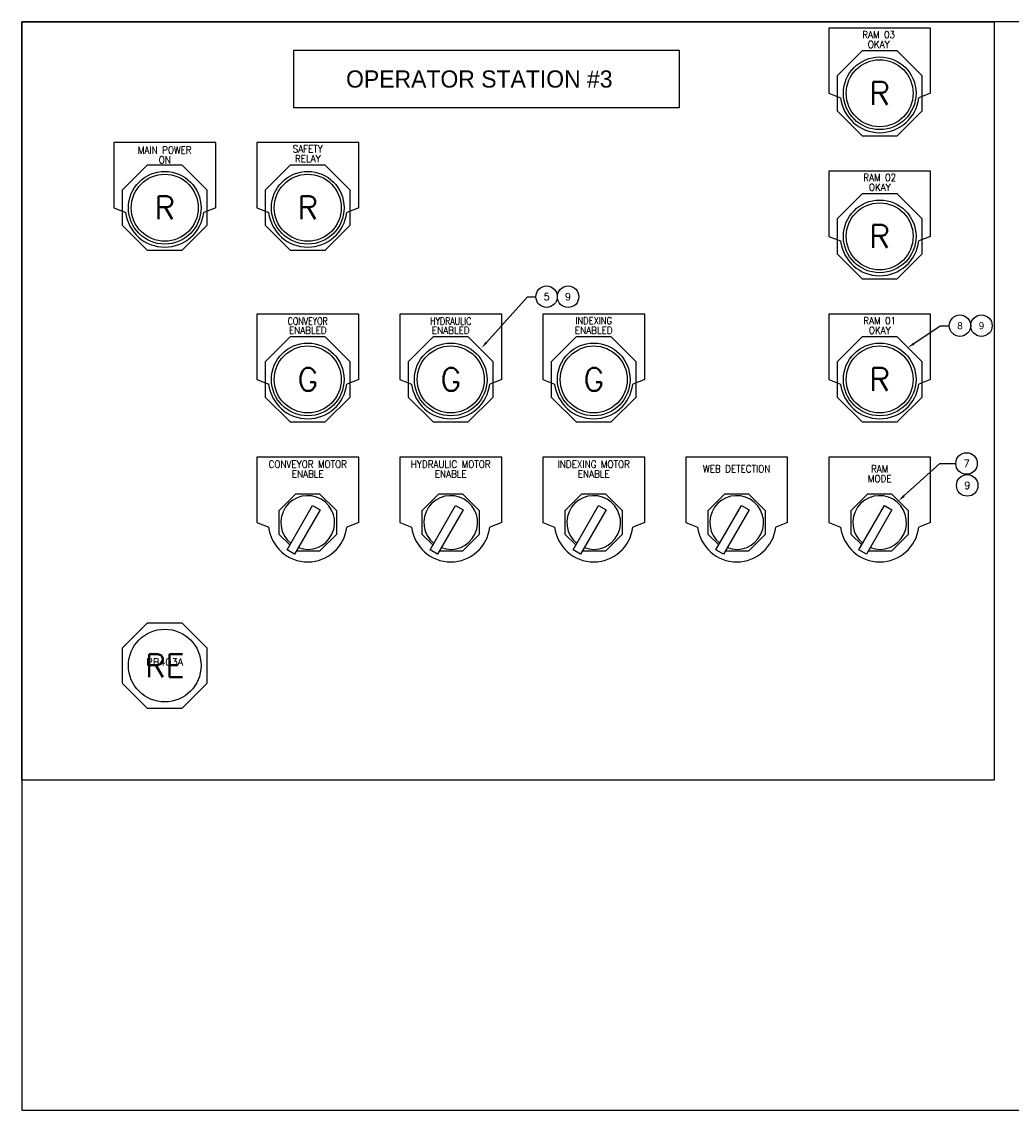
# Model space of a CAD drawing. Header units: inches. Extents: x 0 to 30, y 0 to 19.
# Tile 1 of 2: x 0 to 17.3, y 0 to 19. Entities that reach past the tile are written whole.
import ezdxf
from ezdxf.enums import TextEntityAlignment as Align

# ---------------------------------------------------------------- set-up
doc = ezdxf.new("R2010")
doc.units = ezdxf.units.IN
doc.header["$MEASUREMENT"] = 0
for name, color, linetype in [('PBAL', 3, 'Continuous'), ('PITEM', 20, 'Continuous'), ('PMISC', 30, 'Continuous'), ('PNPD', 7, 'Continuous'), ('PNPG', 70, 'Continuous'), ('PSYMS', 7, 'Continuous'), ('PTAG', 30, 'Continuous')]:
    doc.layers.add(name, color=color, linetype=linetype)
doc.layers.add('Viewports', color=3, linetype='Continuous', plot=False)
doc.styles.add('LEGACY', font='romans.shx')
doc.styles.add('WD', font='romans.shx')

# ---------------------------------------------------------------- blocks, each defined once
blk = doc.blocks.new('ABLT3G')
for p, q in [((-0.307, 0.742), (-0.742, 0.307)), ((0.307, 0.742), (-0.307, 0.742)), ((0.742, 0.307), (0.307, 0.742)), ((-0.742, 0.307), (-0.742, -0.307)), ((0.742, -0.307), (0.742, 0.307)), ((-0.742, -0.307), (-0.307, -0.742)), ((0.307, -0.742), (0.742, -0.307)), ((-0.307, -0.742), (0.307, -0.742))]:
    blk.add_line(p, q)
for radius in [0.635, 0.585]:
    blk.add_circle((0, 0), radius)
at = {"style": 'LEGACY'}
blk.add_text('G', height=0.4, dxfattribs=at).set_placement((0, 0), align=Align.MIDDLE)
blk = doc.blocks.new('ABLT3R')
for p, q in [((-0.307, 0.742), (-0.742, 0.307)), ((0.307, 0.742), (-0.307, 0.742)), ((0.742, 0.307), (0.307, 0.742)), ((-0.742, 0.307), (-0.742, -0.307)), ((0.742, -0.307), (0.742, 0.307)), ((-0.742, -0.307), (-0.307, -0.742)), ((0.307, -0.742), (0.742, -0.307)), ((-0.307, -0.742), (0.307, -0.742))]:
    blk.add_line(p, q)
for radius in [0.635, 0.585]:
    blk.add_circle((0, 0), radius)
at = {"style": 'LEGACY'}
blk.add_text('R', height=0.4, dxfattribs=at).set_placement((0, 0), align=Align.MIDDLE)
blk = doc.blocks.new('NPAB8TSR')
for p, q in [((0.891, 1.141), (-0.891, 1.141)), ((-0.891, 1.141), (-0.891, 0)), ((0.891, 0), (0.891, 1.141)), ((-0.891, 0), (-0.683, -0.08)), ((0.891, 0), (0.683, -0.08))]:
    blk.add_line(p, q)
blk.add_arc((0, 0), 0.688, 186.7, 353.3)
at = {"style": 'LEGACY', "width": 0.9}
for tag, height, flags, p in [('DESC1', 0.125, 8, (0, 0.875)), ('DESC2', 0.125, 8, (0.001, 0.703)), ('ASSYCODE', 0.01, 9, (0.328, 0.656)), ('MFG', 0.01, 9, (0.328, 0.688)), ('CAT', 0.01, 9, (0.328, 0.672))]:
    blk.add_attdef(tag, text='', height=height, dxfattribs=dict(at, flags=flags)).set_placement(p, align=Align.CENTER)
blk = doc.blocks.new('PNL4D9')
at = {"layer": 'PBAL'}
blk.add_circle((0, 0), 0.188, dxfattribs=at)
at = {"layer": 'PITEM', "style": 'WD'}
blk.add_attdef('B_ITEM', text='', height=0.125, dxfattribs=at).set_placement((0, 0), align=Align.MIDDLE)
blk = doc.blocks.new('PNL4FA')
at = {"layer": 'PBAL'}
blk.add_circle((0, 0), 0.188, dxfattribs=at)
at = {"layer": 'PITEM', "style": 'WD'}
blk.add_attdef('B_ITEM', text='', height=0.125, dxfattribs=at).set_placement((0, 0), align=Align.MIDDLE)
blk = doc.blocks.new('PNL64E')
at = {"layer": 'PBAL'}
blk.add_circle((0.1875, 0), 0.1875, dxfattribs=at)
at = {"layer": 'PITEM', "style": 'WD'}
blk.add_attdef('B_ITEM', text='', height=0.125, dxfattribs=at).set_placement((0.1875, 0), align=Align.MIDDLE)
blk = doc.blocks.new('PNL661')
at = {"layer": 'PBAL'}
blk.add_circle((0.1875, 0), 0.1875, dxfattribs=at)
at = {"layer": 'PITEM', "style": 'WD'}
blk.add_attdef('B_ITEM', text='', height=0.125, dxfattribs=at).set_placement((0.1875, 0), align=Align.MIDDLE)
blk = doc.blocks.new('PNL811')
at = {"layer": 'PBAL'}
blk.add_circle((0.1875, 0), 0.1875, dxfattribs=at)
at = {"layer": 'PITEM'}
blk.add_attdef('B_ITEM', text='', height=0.125, dxfattribs=at).set_placement((0.1875, 0), align=Align.MIDDLE)
blk = doc.blocks.new('PNL81D')
at = {"layer": 'PBAL'}
blk.add_circle((0, 0), 0.188, dxfattribs=at)
at = {"layer": 'PITEM'}
blk.add_attdef('B_ITEM', text='', height=0.125, dxfattribs=at).set_placement((0, 0), align=Align.MIDDLE)
blk = doc.blocks.new('ABSS2KMB')
for p, q in [((-0.5, 0.207), (-0.207, 0.5)), ((-0.207, 0.5), (0.207, 0.5)), ((0.207, 0.5), (0.5, 0.207)), ((-0.5, -0.207), (-0.5, 0.207)), ((-0.362, -0.477), (0.085, 0.297)), ((0.215, 0.222), (-0.232, -0.552)), ((0.085, 0.297), (0.215, 0.222)), ((0.5, 0.207), (0.5, -0.207)), ((-0.314, -0.393), (-0.5, -0.207)), ((0.5, -0.207), (0.207, -0.5)), ((-0.232, -0.552), (-0.362, -0.477)), ((0.207, -0.5), (-0.202, -0.5))]:
    blk.add_line(p, q)
blk.add_arc((0, 0), 0.469, 249.2069, 230.7931)
at = {"style": 'WD'}
blk.add_attdef('COLOR', text='', height=0.15, dxfattribs=at).set_placement((-0.16, 0.007), align=Align.MIDDLE_RIGHT)
blk = doc.blocks.new('ABPB3R')
for p, q in [((-0.307, 0.742), (-0.742, 0.307)), ((0.307, 0.742), (-0.307, 0.742)), ((0.742, 0.307), (0.307, 0.742)), ((-0.742, 0.307), (-0.742, -0.307)), ((0.742, -0.307), (0.742, 0.307)), ((-0.742, -0.307), (-0.307, -0.742)), ((0.307, -0.742), (0.742, -0.307)), ((-0.307, -0.742), (0.307, -0.742))]:
    blk.add_line(p, q)
blk.add_circle((0, 0), 0.635)
at = {"style": 'WD'}
blk.add_attdef('COLOR', text='', height=0.4, dxfattribs=at).set_placement((0, 0), align=Align.MIDDLE)

msp = doc.modelspace()

# ---------------------------------------------------------------- linework, layer by layer
at = {"layer": 'PBAL'}
for p, q in [((8.123, 13.415), (8.842, 14.216)), ((8.842, 14.216), (8.988, 14.216)), ((15.597, 13.396), (16.055, 13.709)), ((16.055, 13.709), (16.216, 13.709)), ((15.424, 10.734), (16.053, 11.301)), ((16.053, 11.301), (16.331, 11.301))]:
    msp.add_line(p, q, dxfattribs=at)
for points in [[(8.139, 13.401), (8.108, 13.429), (8.04, 13.322)], [(15.609, 13.379), (15.585, 13.413), (15.494, 13.326)], [(15.438, 10.718), (15.41, 10.749), (15.331, 10.65)]]:
    msp.add_solid(points, dxfattribs=at)
at = {"layer": 'PSYMS'}
for p, q in [((0, 19.02), (17, 19.02)), ((0, 5.77), (0, 19.02)), ((17, 19.02), (17, 5.77)), ((4.75, 18.52), (4.75, 17.52)), ((11.5, 18.52), (4.75, 18.52)), ((11.5, 17.52), (11.5, 18.52)), ((4.75, 17.52), (11.5, 17.52)), ((17, 5.77), (0, 5.77))]:
    msp.add_line(p, q, dxfattribs=at)
at = {"layer": 'Viewports'}
msp.add_lwpolyline([(0, 0), (30, 0), (30, 19.02), (0, 19.02)], close=True, dxfattribs=at)

# ---------------------------------------------------------------- block references
at = {"layer": 'PBAL'}
for name, p, values in [('PNL64E', (8.988, 14.216), {'B_ITEM': '5'}), ('PNL4D9', (9.552, 14.215), {'B_ITEM': '9'}), ('PNL811', (16.216, 13.709), {'B_ITEM': '8'}), ('PNL81D', (16.779, 13.709), {'B_ITEM': '9'}), ('PNL661', (16.331, 11.301), {'B_ITEM': '7'}), ('PNL4FA', (16.53, 10.918), {'B_ITEM': '9'})]:
    msp.add_blockref(name, p, dxfattribs=at).add_auto_attribs(values)
at = {"layer": 'PNPG'}
ref = msp.add_blockref('NPAB8TSR', (15, 17.77), dxfattribs=at)
ref.add_attrib('DESC1', 'RAM 03', dxfattribs={"layer": 'PNPD', "height": 0.125, "style": 'WD', "width": 0.9, "flags": 8}).set_placement((14.982, 18.733), align=Align.CENTER)
ref.add_attrib('DESC2', 'OKAY', dxfattribs={"layer": 'PNPD', "height": 0.125, "style": 'WD', "width": 0.9, "flags": 8}).set_placement((14.983, 18.561), align=Align.CENTER)
ref = msp.add_blockref('NPAB8TSR', (2.5, 15.77), dxfattribs=at)
ref.add_attrib('DESC1', 'MAIN POWER', dxfattribs={"layer": 'PNPD', "height": 0.125, "style": 'WD', "width": 0.9, "flags": 8}).set_placement((2.5, 16.715), align=Align.CENTER)
ref.add_attrib('DESC2', 'ON', dxfattribs={"layer": 'PNPD', "height": 0.125, "style": 'WD', "width": 0.9, "flags": 8}).set_placement((2.501, 16.544), align=Align.CENTER)
ref = msp.add_blockref('NPAB8TSR', (5, 15.77), dxfattribs=at)
ref.add_attrib('DESC1', 'SAFETY', dxfattribs={"layer": 'PNPD', "height": 0.125, "style": 'WD', "width": 0.9, "flags": 8}).set_placement((5, 16.736), align=Align.CENTER)
ref.add_attrib('DESC2', 'RELAY', dxfattribs={"layer": 'PNPD', "height": 0.125, "style": 'WD', "width": 0.9, "flags": 8}).set_placement((5.001, 16.564), align=Align.CENTER)
ref = msp.add_blockref('NPAB8TSR', (15, 15.27), dxfattribs=at)
ref.add_attrib('DESC1', 'RAM 02', dxfattribs={"layer": 'PNPD', "height": 0.125, "style": 'WD', "width": 0.9, "flags": 8}).set_placement((15, 16.236), align=Align.CENTER)
ref.add_attrib('DESC2', 'OKAY', dxfattribs={"layer": 'PNPD', "height": 0.125, "style": 'WD', "width": 0.9, "flags": 8}).set_placement((15.001, 16.064), align=Align.CENTER)
ref = msp.add_blockref('NPAB8TSR', (5, 12.77), dxfattribs=at)
ref.add_attrib('DESC1', 'CONVEYOR', dxfattribs={"layer": 'PNPD', "height": 0.125, "style": 'WD', "width": 0.8, "flags": 8}).set_placement((5, 13.726), align=Align.CENTER)
ref.add_attrib('DESC2', 'ENABLED', dxfattribs={"layer": 'PNPD', "height": 0.125, "style": 'WD', "width": 0.9, "flags": 8}).set_placement((5.001, 13.565), align=Align.CENTER)
ref = msp.add_blockref('NPAB8TSR', (7.5, 12.77), dxfattribs=at)
ref.add_attrib('DESC1', 'HYDRAULIC', dxfattribs={"layer": 'PNPD', "height": 0.125, "style": 'WD', "width": 0.8, "flags": 8}).set_placement((7.5, 13.726), align=Align.CENTER)
ref.add_attrib('DESC2', 'ENABLED', dxfattribs={"layer": 'PNPD', "height": 0.125, "style": 'WD', "width": 0.9, "flags": 8}).set_placement((7.501, 13.565), align=Align.CENTER)
ref = msp.add_blockref('NPAB8TSR', (10, 12.77), dxfattribs=at)
ref.add_attrib('DESC1', 'INDEXING', dxfattribs={"layer": 'PNPD', "height": 0.125, "style": 'WD', "width": 0.85, "flags": 8}).set_placement((10, 13.736), align=Align.CENTER)
ref.add_attrib('DESC2', 'ENABLED', dxfattribs={"layer": 'PNPD', "height": 0.125, "style": 'WD', "width": 0.9, "flags": 8}).set_placement((10.001, 13.565), align=Align.CENTER)
ref = msp.add_blockref('NPAB8TSR', (15, 12.77), dxfattribs=at)
ref.add_attrib('DESC1', 'RAM 01', dxfattribs={"layer": 'PNPD', "height": 0.125, "style": 'WD', "width": 0.9, "flags": 8}).set_placement((15, 13.736), align=Align.CENTER)
ref.add_attrib('DESC2', 'OKAY', dxfattribs={"layer": 'PNPD', "height": 0.125, "style": 'WD', "width": 0.9, "flags": 8}).set_placement((15.001, 13.564), align=Align.CENTER)
ref = msp.add_blockref('NPAB8TSR', (5, 10.27), dxfattribs=at)
ref.add_attrib('DESC1', 'CONVEYOR MOTOR', dxfattribs={"layer": 'PNPD', "height": 0.125, "style": 'WD', "width": 0.9, "flags": 8}).set_placement((5, 11.226), align=Align.CENTER)
ref.add_attrib('DESC2', 'ENABLE', dxfattribs={"layer": 'PNPD', "height": 0.125, "style": 'WD', "width": 0.9, "flags": 8}).set_placement((5.001, 11.054), align=Align.CENTER)
ref = msp.add_blockref('NPAB8TSR', (7.5, 10.27), dxfattribs=at)
ref.add_attrib('DESC1', 'HYDRAULIC MOTOR', dxfattribs={"layer": 'PNPD', "height": 0.125, "style": 'WD', "width": 0.9, "flags": 8}).set_placement((7.5, 11.226), align=Align.CENTER)
ref.add_attrib('DESC2', 'ENABLE', dxfattribs={"layer": 'PNPD', "height": 0.125, "style": 'WD', "width": 0.9, "flags": 8}).set_placement((7.501, 11.054), align=Align.CENTER)
ref = msp.add_blockref('NPAB8TSR', (10, 10.27), dxfattribs=at)
ref.add_attrib('DESC1', 'INDEXING MOTOR', dxfattribs={"layer": 'PNPD', "height": 0.125, "style": 'WD', "width": 0.9, "flags": 8}).set_placement((10, 11.226), align=Align.CENTER)
ref.add_attrib('DESC2', 'ENABLE', dxfattribs={"layer": 'PNPD', "height": 0.125, "style": 'WD', "width": 0.9, "flags": 8}).set_placement((10.001, 11.054), align=Align.CENTER)
ref = msp.add_blockref('NPAB8TSR', (12.5, 10.27), dxfattribs=at)
ref.add_attrib('DESC1', 'WEB DETECTION', dxfattribs={"layer": 'PNPD', "height": 0.125, "style": 'WD', "width": 0.9, "flags": 8}).set_placement((12.5, 11.145), align=Align.CENTER)
ref = msp.add_blockref('NPAB8TSR', (15, 10.27), dxfattribs=at)
ref.add_attrib('DESC1', 'RAM', dxfattribs={"layer": 'PNPD', "height": 0.125, "style": 'WD', "width": 0.9, "flags": 8}).set_placement((15, 11.145), align=Align.CENTER)
ref.add_attrib('DESC2', 'MODE', dxfattribs={"layer": 'PNPD', "height": 0.125, "style": 'WD', "width": 0.9, "flags": 8}).set_placement((15.001, 10.973), align=Align.CENTER)
at = {"layer": 'PSYMS'}
for name, p in [('ABLT3R', (15, 17.77)), ('ABLT3R', (2.5, 15.77)), ('ABLT3R', (5, 15.77)), ('ABLT3R', (15, 15.27)), ('ABLT3G', (5, 12.77)), ('ABLT3G', (7.5, 12.77)), ('ABLT3G', (10, 12.77)), ('ABLT3R', (15, 12.77)), ('ABSS2KMB', (5, 10.27)), ('ABSS2KMB', (7.5, 10.27)), ('ABSS2KMB', (10, 10.27)), ('ABSS2KMB', (12.5, 10.27)), ('ABSS2KMB', (15, 10.27))]:
    msp.add_blockref(name, p, dxfattribs=at)
ref = msp.add_blockref('ABPB3R', (2.5, 7.77), dxfattribs=at)
ref.add_attrib('COLOR', 'RE', dxfattribs={"layer": 'PMISC', "height": 0.4, "style": 'WD'}).set_placement((2.5, 7.77), align=Align.MIDDLE)
ref.add_attrib('P_TAG1', 'PB403A', dxfattribs={"layer": 'PTAG', "height": 0.125, "style": 'WD'}).set_placement((2.5, 7.77), align=Align.CENTER)

# ---------------------------------------------------------------- texts
msp.add_text('OPERATOR STATION #3', height=0.3, dxfattribs=at).set_placement((8, 18.02), align=Align.MIDDLE_CENTER)

doc.saveas('drawing.dxf')
